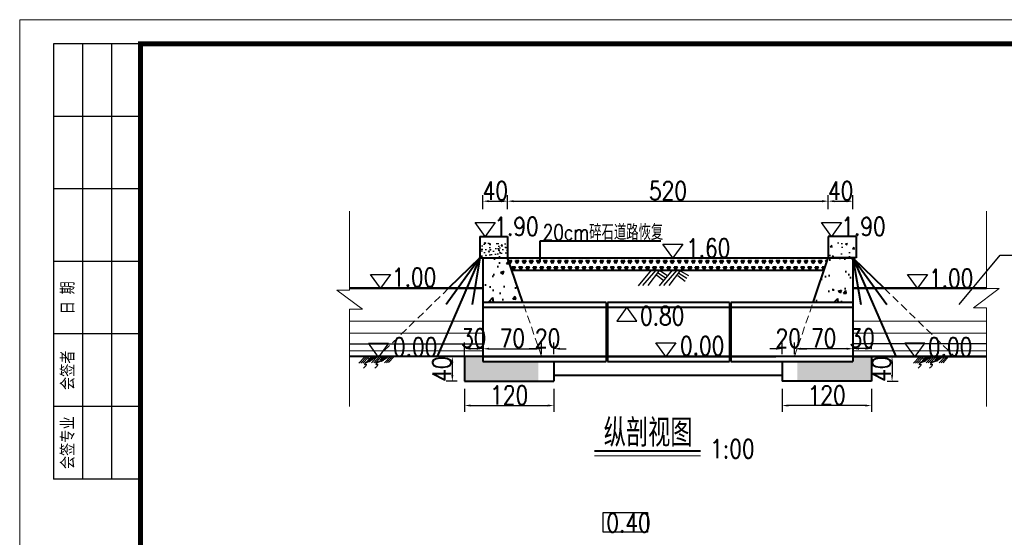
# Model space of a CAD drawing. Header units: millimetres. Extents: x 35103 to 109936, y 5599 to 8287.
# Tile 3 of 11: x 40163 to 41759, y 7212 to 8051. Entities that reach past the tile are written whole.
import ezdxf

# ---------------------------------------------------------------- set-up
doc = ezdxf.new("R2010")
doc.units = ezdxf.units.MM
doc.linetypes.add('DASHED', pattern=[19.05, 12.7, -6.35])
doc.layers.add('1', color=7, linetype='Continuous', lineweight=30)
doc.layers.add('粗实线', color=1, linetype='Continuous', lineweight=40)
doc.layers.add('DEM', color=3, linetype='Continuous')
doc.layers.add('文字说明', color=3, linetype='Continuous')
doc.styles.add('图框', font='仿宋_GB2312.TTF', dxfattribs={"width": 0.8, "height": 4})
doc.styles.add('样式 1', font='txt.shx', dxfattribs={"width": 0.8, "bigfont": 'hztxt.shx'})
doc.dimstyles.new('STANDARD$0', dxfattribs={"dimtxt": 25, "dimasz": 10, "dimexe": 10, "dimexo": 12, "dimgap": 2, "dimtad": 1, "dimdec": 0, "dimzin": 1, "dimdsep": 46, "dimtxsty": '样式 1', "dimblk1": 'OBLIQUE', "dimblk2": 'OBLIQUE', "dimcen": 12, "dimdle": 20, "dimaunit": 1, "dimadec": 0, "dimazin": 0, "dimtfac": 1, "dimtdec": 1, "dimtofl": 0, "dimtmove": 0, "dimatfit": 1, "dimldrblk": 'OBLIQUE', "dimfxl": 0, "dimtolj": 1, "dimtzin": 0, "dimarcsym": 0})

# ---------------------------------------------------------------- blocks, each defined once
blk = doc.blocks.new('*D119')
at = {"color": 0, "lineweight": -2}
for p, q in [((40914, 7517), (40914, 7527.7)), ((41009.1, 7517), (41009.1, 7527.7)), ((40924, 7517.7), (40999.1, 7517.7))]:
    blk.add_line(p, q, dxfattribs=at)
at = {"color": 0}
for points in [[(40924, 7519.4), (40924, 7516.1), (40914, 7517.7)], [(40999.1, 7519.4), (40999.1, 7516.1), (41009.1, 7517.7)]]:
    blk.add_solid(points, dxfattribs=at)
at = {"layer": 'Defpoints', "color": 0}
for p in [(40914, 7505), (41009.1, 7517.7), (41009.1, 7505)]:
    blk.add_point(p, dxfattribs=at)
at = {"color": 0, "lineweight": -3, "insert": (40961.5, 7534.7), "char_height": 30, "attachment_point": 5, "style": '样式 1'}
blk.add_mtext('\\A1;70', dxfattribs=at)
blk = doc.blocks.new('_Oblique')
at = {"color": 0, "linetype": 'ByBlock', "lineweight": -2}
blk.add_line((-0.5, -0.5), (0.5, 0.5), dxfattribs=at)
blk = doc.blocks.new('*D101')
at = {"color": 0, "lineweight": -2}
for p, q in [((41514, 7517), (41514, 7527.9)), ((41544, 7517), (41544, 7527.9)), ((41534, 7517.9), (41524, 7517.9))]:
    blk.add_line(p, q, dxfattribs=at)
at = {"color": 0}
for points in [[(41524, 7519.5), (41524, 7516.2), (41514, 7517.9)], [(41534, 7519.5), (41534, 7516.2), (41544, 7517.9)]]:
    blk.add_solid(points, dxfattribs=at)
at = {"layer": 'Defpoints', "color": 0}
for p in [(41514, 7517.9), (41514, 7505), (41544, 7505)]:
    blk.add_point(p, dxfattribs=at)
at = {"color": 0, "lineweight": -3, "insert": (41529, 7534.9), "char_height": 30, "attachment_point": 5, "style": '样式 1'}
blk.add_mtext('\\A1;30', dxfattribs=at)
blk = doc.blocks.new('*D102')
at = {"color": 0, "lineweight": -2}
for p, q in [((41569.7, 7505), (41587.4, 7505)), ((41577.4, 7495), (41577.4, 7475)), ((41569.7, 7465), (41587.4, 7465))]:
    blk.add_line(p, q, dxfattribs=at)
at = {"color": 0}
for points in [[(41575.8, 7495), (41579.1, 7495), (41577.4, 7505)], [(41575.8, 7475), (41579.1, 7475), (41577.4, 7465)]]:
    blk.add_solid(points, dxfattribs=at)
at = {"layer": 'Defpoints', "color": 0}
for p in [(41557.7, 7505), (41557.7, 7465), (41577.4, 7465)]:
    blk.add_point(p, dxfattribs=at)
at = {"color": 0, "lineweight": -3, "insert": (41560.4, 7485), "char_height": 30, "attachment_point": 5, "rotation": 90, "style": '样式 1'}
blk.add_mtext('\\A1;40', dxfattribs=at)
blk = doc.blocks.new('*D103')
at = {"color": 0, "lineweight": -2}
for p, q in [((41009.1, 7509), (41009.1, 7527.7)), ((41029, 7509), (41029, 7527.7)), ((40999.1, 7517.7), (40989.1, 7517.7)), ((41039, 7517.7), (41049, 7517.7))]:
    blk.add_line(p, q, dxfattribs=at)
at = {"color": 0}
for points in [[(40999.1, 7519.4), (40999.1, 7516.1), (41009.1, 7517.7)], [(41039, 7519.4), (41039, 7516.1), (41029, 7517.7)]]:
    blk.add_solid(points, dxfattribs=at)
at = {"layer": 'Defpoints', "color": 0}
for p in [(41009.1, 7517.7), (41009.1, 7497), (41029, 7497)]:
    blk.add_point(p, dxfattribs=at)
at = {"color": 0, "lineweight": -3, "insert": (41019, 7534.7), "char_height": 30, "attachment_point": 5, "style": '样式 1'}
blk.add_mtext('\\A1;20', dxfattribs=at)
blk = doc.blocks.new('*D120')
at = {"color": 0, "lineweight": -2}
for p, q in [((40884, 7501.6), (40884, 7527.9)), ((40914, 7517), (40914, 7527.9)), ((40894, 7517.9), (40904, 7517.9))]:
    blk.add_line(p, q, dxfattribs=at)
at = {"color": 0}
for points in [[(40894, 7519.5), (40894, 7516.2), (40884, 7517.9)], [(40904, 7519.5), (40904, 7516.2), (40914, 7517.9)]]:
    blk.add_solid(points, dxfattribs=at)
at = {"layer": 'Defpoints', "color": 0}
for p in [(40914, 7517.9), (40914, 7505), (40884, 7489.6)]:
    blk.add_point(p, dxfattribs=at)
at = {"color": 0, "lineweight": -3, "insert": (40899, 7534.9), "char_height": 30, "attachment_point": 5, "style": '样式 1'}
blk.add_mtext('\\A1;30', dxfattribs=at)
blk = doc.blocks.new('*D121')
at = {"color": 0, "lineweight": -2}
for p, q in [((40872, 7505), (40854.3, 7505)), ((40864.3, 7495), (40864.3, 7475)), ((40872, 7465), (40854.3, 7465))]:
    blk.add_line(p, q, dxfattribs=at)
at = {"color": 0}
for points in [[(40862.6, 7495), (40866, 7495), (40864.3, 7505)], [(40862.6, 7475), (40866, 7475), (40864.3, 7465)]]:
    blk.add_solid(points, dxfattribs=at)
at = {"layer": 'Defpoints', "color": 0}
for p in [(40884, 7505), (40864.3, 7465), (40884, 7465)]:
    blk.add_point(p, dxfattribs=at)
at = {"color": 0, "lineweight": -3, "insert": (40847.3, 7485), "char_height": 30, "attachment_point": 5, "rotation": 90, "style": '样式 1'}
blk.add_mtext('\\A1;40', dxfattribs=at)
blk = doc.blocks.new('*D104')
at = {"color": 0, "lineweight": -2}
for p, q in [((40884, 7453), (40884, 7415.6)), ((41029, 7453), (41029, 7415.6)), ((40894, 7425.6), (41019, 7425.6))]:
    blk.add_line(p, q, dxfattribs=at)
at = {"color": 0}
for points in [[(40894, 7427.3), (40894, 7424), (40884, 7425.6)], [(41019, 7427.3), (41019, 7424), (41029, 7425.6)]]:
    blk.add_solid(points, dxfattribs=at)
at = {"layer": 'Defpoints', "color": 0}
for p in [(40884, 7465), (41029, 7465), (41029, 7425.6)]:
    blk.add_point(p, dxfattribs=at)
at = {"color": 0, "lineweight": -3, "insert": (40956.5, 7442.6), "char_height": 30, "attachment_point": 5, "style": '样式 1'}
blk.add_mtext('\\A1;120', dxfattribs=at)
blk = doc.blocks.new('*D105')
at = {"color": 0, "lineweight": -2}
for p, q in [((40914, 7743.8), (40914, 7767)), ((40954, 7743.8), (40954, 7767)), ((40924, 7757), (40944, 7757))]:
    blk.add_line(p, q, dxfattribs=at)
at = {"color": 0}
for points in [[(40924, 7758.7), (40924, 7755.3), (40914, 7757)], [(40944, 7758.7), (40944, 7755.3), (40954, 7757)]]:
    blk.add_solid(points, dxfattribs=at)
at = {"layer": 'Defpoints', "color": 0}
for p in [(40954, 7757), (40914, 7731.8), (40954, 7731.8)]:
    blk.add_point(p, dxfattribs=at)
at = {"color": 0, "lineweight": -3, "insert": (40934, 7774), "char_height": 30, "attachment_point": 5, "style": '样式 1'}
blk.add_mtext('\\A1;40', dxfattribs=at)
blk = doc.blocks.new('*D106')
at = {"color": 0, "lineweight": -2}
for p, q in [((40954, 7743.8), (40954, 7767)), ((41474, 7743.8), (41474, 7767)), ((40964, 7757), (41464, 7757))]:
    blk.add_line(p, q, dxfattribs=at)
at = {"color": 0}
for points in [[(40964, 7758.7), (40964, 7755.3), (40954, 7757)], [(41464, 7758.7), (41464, 7755.3), (41474, 7757)]]:
    blk.add_solid(points, dxfattribs=at)
at = {"layer": 'Defpoints', "color": 0}
for p in [(41474, 7757), (40954, 7731.8), (41474, 7731.8)]:
    blk.add_point(p, dxfattribs=at)
at = {"color": 0, "lineweight": -3, "insert": (41214, 7774), "char_height": 30, "attachment_point": 5, "style": '样式 1'}
blk.add_mtext('\\A1;520', dxfattribs=at)
blk = doc.blocks.new('*D107')
at = {"color": 0, "lineweight": -2}
for p, q in [((41474, 7743.8), (41474, 7767)), ((41514, 7743.8), (41514, 7767)), ((41484, 7757), (41504, 7757))]:
    blk.add_line(p, q, dxfattribs=at)
at = {"color": 0}
for points in [[(41484, 7758.7), (41484, 7755.3), (41474, 7757)], [(41504, 7758.7), (41504, 7755.3), (41514, 7757)]]:
    blk.add_solid(points, dxfattribs=at)
at = {"layer": 'Defpoints', "color": 0}
for p in [(41514, 7757), (41474, 7731.8), (41514, 7731.8)]:
    blk.add_point(p, dxfattribs=at)
at = {"color": 0, "lineweight": -3, "insert": (41494, 7774), "char_height": 30, "attachment_point": 5, "style": '样式 1'}
blk.add_mtext('\\A1;40', dxfattribs=at)
blk = doc.blocks.new('*D108')
at = {"color": 0, "lineweight": -2}
for p, q in [((41399, 7509), (41399, 7527.7)), ((41419, 7509), (41419, 7527.7)), ((41389, 7517.7), (41379, 7517.7)), ((41429, 7517.7), (41439, 7517.7))]:
    blk.add_line(p, q, dxfattribs=at)
at = {"color": 0}
for points in [[(41389, 7519.4), (41389, 7516.1), (41399, 7517.7)], [(41429, 7519.4), (41429, 7516.1), (41419, 7517.7)]]:
    blk.add_solid(points, dxfattribs=at)
at = {"layer": 'Defpoints', "color": 0}
for p in [(41419, 7517.7), (41399, 7497), (41419, 7497)]:
    blk.add_point(p, dxfattribs=at)
at = {"color": 0, "lineweight": -3, "insert": (41409, 7534.7), "char_height": 30, "attachment_point": 5, "style": '样式 1'}
blk.add_mtext('\\A1;20', dxfattribs=at)
blk = doc.blocks.new('*D109')
at = {"color": 0, "lineweight": -2}
for p, q in [((41419, 7509), (41419, 7527.8)), ((41514, 7517), (41514, 7527.8)), ((41504, 7517.8), (41429, 7517.8))]:
    blk.add_line(p, q, dxfattribs=at)
at = {"color": 0}
for points in [[(41429, 7519.4), (41429, 7516.1), (41419, 7517.8)], [(41504, 7519.4), (41504, 7516.1), (41514, 7517.8)]]:
    blk.add_solid(points, dxfattribs=at)
at = {"layer": 'Defpoints', "color": 0}
for p in [(41419, 7517.8), (41514, 7505), (41419, 7497)]:
    blk.add_point(p, dxfattribs=at)
at = {"color": 0, "lineweight": -3, "insert": (41466.5, 7534.8), "char_height": 30, "attachment_point": 5, "style": '样式 1'}
blk.add_mtext('\\A1;70', dxfattribs=at)
blk = doc.blocks.new('*D110')
at = {"color": 0, "lineweight": -2}
for p, q in [((41399, 7453), (41399, 7415.6)), ((41544, 7453), (41544, 7415.6)), ((41534, 7425.6), (41409, 7425.6))]:
    blk.add_line(p, q, dxfattribs=at)
at = {"color": 0}
for points in [[(41409, 7427.3), (41409, 7424), (41399, 7425.6)], [(41534, 7427.3), (41534, 7424), (41544, 7425.6)]]:
    blk.add_solid(points, dxfattribs=at)
at = {"layer": 'Defpoints', "color": 0}
for p in [(41399, 7465), (41544, 7465), (41399, 7425.6)]:
    blk.add_point(p, dxfattribs=at)
at = {"color": 0, "lineweight": -3, "insert": (41471.5, 7442.6), "char_height": 30, "attachment_point": 5, "style": '样式 1'}
blk.add_mtext('\\A1;120', dxfattribs=at)
blk = doc.blocks.new('tk')
at = {"lineweight": 0}
for p, q in [((0, 0), (0, 297)), ((0, 297), (420, 297))]:
    blk.add_line(p, q, dxfattribs=at)
for p, q in [((25, 292), (7, 292)), ((7, 292), (7, 202)), ((13, 292), (13, 202)), ((19, 292), (19, 202)), ((25, 277), (7, 277)), ((25, 262), (7, 262)), ((25, 247), (7, 247)), ((25, 232), (7, 232)), ((25, 217), (7, 217)), ((25, 202), (7, 202))]:
    blk.add_line(p, q)
at = {"lineweight": 0, "const_width": 1}
blk.add_lwpolyline([(25, 292), (415, 292), (415, 5), (25, 5)], close=True, dxfattribs=at)
at = {"char_height": 2.5, "attachment_point": 5, "rotation": 90, "style": '图框'}
for s, insert in [('日 期', (10, 239.5)), ('会签者', (10, 224.5)), ('会签专业', (10, 209.5))]:
    blk.add_mtext(s, dxfattribs=dict(at, insert=insert))

msp = doc.modelspace()

# ---------------------------------------------------------------- hatches: boundary and pattern name
h = msp.add_hatch()
h.set_pattern_fill('AR-CONC', color=256, scale=0.1, style=0)
h.set_pattern_definition([(50, (-4615.53, 248.996), (18.218467, -1.5939086), [1.905, -20.955]), (355, (-4615.53, 248.996), (-3.5242826, 19.105664), [1.524, -16.764]), (100.451, (-4614.011, 248.863), (14.69425, 17.511669), [1.619, -17.809]), (46.1842, (-4615.53, 254.076), (27.107904, -4.204233), [2.8575, -31.4325]), (96.6356, (-4613.27, 253.726), (23.740423, 24.742556), [2.4285, -26.7135]), (351.184, (-4615.53, 254.076), (23.74046, 24.742512), [2.286, -25.146]), (21, (-4612.99, 252.806), (15.161488, -10.226552), [1.905, -20.955]), (326, (-4612.99, 252.806), (6.180203, 18.4187966), [1.524, -16.764]), (71.4514, (-4611.726, 251.954), (21.341649, 8.192286), [1.619, -17.809]), (37.5, (-4615.5295, 248.996), (0.3088603, 8.4555039), [0, -16.5608, 0, -17.018, 0, -16.8275]), (7.5, (-4615.5295, 248.996), (6.6819663, 10.0180575), [0, -9.7028, 0, -16.1798, 0, -6.4135]), (327.5, (-4621.1937, 248.996), (13.5590595, -0.5728744), [0, -6.35, 0, -19.812, 0, -26.289]), (317.5, (-4623.734, 248.996), (14.812918, 2.542649), [0, -8.255, 0, -13.1572, 0, -18.669])])
h.paths.add_polyline_path([(40954.041, 7689.975), (40914.041, 7689.975), (40909.041, 7689.975), (40909.041, 7664.975), (40954.041, 7664.975)])
h = msp.add_hatch()
h.set_pattern_fill('AR-CONC', color=256, scale=0.2, style=0)
h.set_pattern_definition([(50, (-4615.53, 248.996), (36.436934, -3.187817), [3.81, -41.91]), (355, (-4615.53, 248.996), (-7.048565, 38.21133), [3.048, -33.528]), (100.451, (-4612.493, 248.73), (29.3885, 35.023338), [3.238, -35.618]), (46.1842, (-4615.53, 259.156), (54.21581, -8.408466), [5.715, -62.865]), (96.6356, (-4611.01, 258.455), (47.480847, 49.48511), [4.857, -53.427]), (351.184, (-4615.53, 259.156), (47.48092, 49.485024), [4.572, -50.292]), (21, (-4610.45, 256.616), (30.322976, -20.453104), [3.81, -41.91]), (326, (-4610.45, 256.616), (12.360406, 36.837593), [3.048, -33.528]), (71.4514, (-4607.923, 254.91), (42.683298, 16.384572), [3.238, -35.618]), (37.5, (-4615.53, 248.996), (0.6177207, 16.9110078), [0, -33.1216, 0, -34.036, 0, -33.655]), (7.5, (-4615.53, 248.996), (13.3639325, 20.036115), [0, -19.4056, 0, -32.3596, 0, -12.827]), (327.5, (-4626.858, 248.996), (27.118119, -1.1457488), [0, -12.7, 0, -39.624, 0, -52.578]), (317.5, (-4631.938, 248.996), (29.625836, 5.085298), [0, -16.51, 0, -26.3144, 0, -37.338])])
h.paths.add_polyline_path([(41519.041, 7689.975), (41514.041, 7689.975), (41474.041, 7689.975), (41474.041, 7664.975), (41514.041, 7664.975), (41519.041, 7664.975)])
h = msp.add_hatch(color=7)
edge = h.paths.add_edge_path()
edge.add_spline(control_points=[(40730.882, 7502.477), (40730.194, 7502.226), (40728.002, 7501.483), (40730.089, 7501.168), (40732.095, 7501.108), (40729.413, 7499.794), (40725.814, 7498.993), (40730.423, 7498.608), (40728.666, 7497.928), (40727.7, 7497.752), (40726.531, 7496.938), (40725.195, 7496.358), (40723.987, 7495.819), (40721.564, 7494.206), (40723.339, 7495.185), (40724.266, 7495.338), (40725.332, 7495.861), (40726.39, 7495.949), (40727.455, 7496.478), (40728.145, 7496.534), (40730.017, 7497.296), (40728.793, 7496.659), (40729.932, 7496.919), (40730.397, 7497.087), (40731.262, 7497.352), (40732.089, 7497.802), (40732.054, 7498.845), (40731.414, 7498.929), (40731.038, 7498.985), (40730.841, 7499.233), (40731.33, 7499.32), (40731.748, 7499.316), (40732.52, 7499.812), (40733.406, 7499.524), (40735.038, 7499.364), (40734.469, 7500.288), (40733.691, 7500.738), (40733.432, 7500.868), (40733.434, 7500.868), (40733.595, 7500.908), (40733.592, 7501.427), (40734.311, 7501.628), (40734.567, 7500.716), (40735.473, 7501.335), (40736.238, 7501.109), (40736.813, 7501.681), (40737.408, 7501.47), (40737.779, 7502.148), (40737.056, 7502.315), (40737.945, 7502.478), (40738.247, 7502.616), (40738.651, 7502.927), (40739.004, 7503.031), (40739.37, 7502.986), (40739.611, 7503.205), (40740.768, 7504.858), (40735.646, 7503.725), (40732.645, 7504.77), (40731.699, 7502.776), (40730.882, 7502.477)], knot_values=[0, 0, 0, 0, 0.45763596, 0.70392793, 0.94518918, 1.44906757, 1.85854341, 2.34038075, 2.4966199, 2.71020711, 3.02236588, 3.35255838, 3.57968991, 4.01904629, 4.22152832, 4.43814929, 4.68302752, 4.92571663, 5.11140084, 5.36536128, 5.58873926, 5.68123222, 5.81701969, 5.96521006, 6.09817826, 6.36321892, 6.47447175, 6.64345642, 6.68012321, 6.72191073, 6.78434935, 6.88935571, 7.02956871, 7.2924306, 7.52638145, 7.70963888, 7.83635672, 7.83635672, 7.83635672, 7.83788689, 7.95890605, 8.049351, 8.20084026, 8.34710987, 8.56961289, 8.66308249, 8.80414751, 8.90142234, 8.97040484, 9.08040619, 9.20528343, 9.24708357, 9.39050778, 9.42529622, 9.46709636, 9.5829956, 10.55717331, 11.04433891, 11.58788201, 11.58788201, 11.58788201, 11.58788201], weights=[1, 1, 1, 1, 1, 1, 1, 1, 1, 1, 1, 1, 1, 1, 1, 1, 1, 1, 1, 1, 1, 1, 1, 1, 1, 1, 1, 1, 1, 1, 1, 1, 1, 1, 1, 1, 1, 1, 1, 1, 1, 1, 1, 1, 1, 1, 1, 1, 1, 1, 1, 1, 1, 1, 1, 1, 1, 1, 1, 1], degree=3, periodic=0)
h = msp.add_hatch(color=7)
edge = h.paths.add_edge_path()
edge.add_spline(control_points=[(40751.345, 7503.392), (40750.657, 7503.141), (40748.465, 7502.398), (40750.552, 7502.083), (40752.558, 7502.023), (40749.875, 7500.709), (40746.277, 7499.907), (40750.886, 7499.522), (40749.129, 7498.842), (40748.163, 7498.666), (40746.994, 7497.852), (40745.658, 7497.272), (40744.45, 7496.733), (40742.027, 7495.12), (40743.802, 7496.099), (40744.729, 7496.253), (40745.795, 7496.775), (40746.853, 7496.863), (40747.918, 7497.393), (40748.607, 7497.449), (40750.48, 7498.21), (40749.256, 7497.574), (40750.394, 7497.833), (40750.86, 7498.002), (40751.725, 7498.266), (40752.551, 7498.717), (40752.517, 7499.759), (40751.877, 7499.843), (40751.501, 7499.899), (40751.304, 7500.147), (40751.793, 7500.234), (40752.211, 7500.23), (40752.983, 7500.726), (40753.869, 7500.438), (40755.501, 7500.278), (40754.931, 7501.203), (40754.154, 7501.652), (40753.895, 7501.782), (40753.897, 7501.782), (40754.058, 7501.822), (40754.054, 7502.342), (40754.774, 7502.543), (40755.03, 7501.631), (40755.936, 7502.249), (40756.701, 7502.023), (40757.276, 7502.595), (40757.871, 7502.384), (40758.241, 7503.062), (40757.519, 7503.229), (40758.408, 7503.392), (40758.71, 7503.53), (40759.114, 7503.841), (40759.466, 7503.946), (40759.833, 7503.9), (40760.074, 7504.119), (40761.23, 7505.772), (40756.109, 7504.64), (40753.108, 7505.685), (40752.162, 7503.69), (40751.345, 7503.392)], knot_values=[0, 0, 0, 0, 0.45763596, 0.70392793, 0.94518918, 1.44906757, 1.85854341, 2.34038075, 2.4966199, 2.71020711, 3.02236588, 3.35255838, 3.57968991, 4.01904629, 4.22152832, 4.43814929, 4.68302752, 4.92571663, 5.11140084, 5.36536128, 5.58873926, 5.68123222, 5.81701969, 5.96521006, 6.09817826, 6.36321892, 6.47447175, 6.64345642, 6.68012321, 6.72191073, 6.78434935, 6.88935571, 7.02956871, 7.2924306, 7.52638145, 7.70963888, 7.83635672, 7.83635672, 7.83635672, 7.83788689, 7.95890605, 8.049351, 8.20084026, 8.34710987, 8.56961289, 8.66308249, 8.80414751, 8.90142234, 8.97040484, 9.08040619, 9.20528343, 9.24708357, 9.39050778, 9.42529622, 9.46709636, 9.5829956, 10.55717331, 11.04433891, 11.58788201, 11.58788201, 11.58788201, 11.58788201], weights=[1, 1, 1, 1, 1, 1, 1, 1, 1, 1, 1, 1, 1, 1, 1, 1, 1, 1, 1, 1, 1, 1, 1, 1, 1, 1, 1, 1, 1, 1, 1, 1, 1, 1, 1, 1, 1, 1, 1, 1, 1, 1, 1, 1, 1, 1, 1, 1, 1, 1, 1, 1, 1, 1, 1, 1, 1, 1, 1, 1], degree=3, periodic=0)
h = msp.add_hatch()
h.set_pattern_fill('AR-CONC', color=256, scale=0.1, style=0)
h.set_pattern_definition([(50, (-12290.056, 238.996), (18.218467, -1.5939086), [1.905, -20.955]), (355, (-12290.056, 238.996), (-3.5242826, 19.105664), [1.524, -16.764]), (100.451, (-12288.538, 238.863), (14.69425, 17.511669), [1.619, -17.809]), (46.1842, (-12290.056, 244.076), (27.107904, -4.204233), [2.8575, -31.4325]), (96.6356, (-12287.797, 243.726), (23.740423, 24.742556), [2.4285, -26.7135]), (351.184, (-12290.056, 244.076), (23.74046, 24.742512), [2.286, -25.146]), (21, (-12287.516, 242.806), (15.161488, -10.226552), [1.905, -20.955]), (326, (-12287.516, 242.806), (6.180203, 18.4187966), [1.524, -16.764]), (71.4514, (-12286.252, 241.954), (21.341649, 8.192286), [1.619, -17.809]), (37.5, (-12290.056, 238.996), (0.3088603, 8.4555039), [0, -16.5608, 0, -17.018, 0, -16.8275]), (7.5, (-12290.056, 238.996), (6.6819663, 10.0180575), [0, -9.7028, 0, -16.1798, 0, -6.4135]), (327.5, (-12295.72, 238.996), (13.5590595, -0.5728744), [0, -6.35, 0, -19.812, 0, -26.289]), (317.5, (-12298.26, 238.996), (14.8129181, 2.542649), [0, -8.255, 0, -13.1572, 0, -18.669])])
h.paths.add_polyline_path([(41004.041, 7496.975), (40914.041, 7496.975), (40914.041, 7504.82), (40884.041, 7504.842), (40884.041, 7464.975), (41004.041, 7464.975)])
h.paths.add_polyline_path([(41544.041, 7504.371), (41514.041, 7504.392), (41514.041, 7496.975), (41424.041, 7496.975), (41424.041, 7464.975), (41544.041, 7464.975)])
h = msp.add_hatch(color=7)
edge = h.paths.add_edge_path()
edge.add_spline(control_points=[(41630.308, 7502.421), (41629.621, 7502.17), (41627.428, 7501.427), (41629.515, 7501.112), (41631.521, 7501.052), (41628.839, 7499.738), (41625.241, 7498.936), (41629.85, 7498.551), (41628.092, 7497.871), (41627.127, 7497.695), (41625.957, 7496.881), (41624.621, 7496.301), (41623.413, 7495.762), (41620.99, 7494.149), (41622.765, 7495.128), (41623.692, 7495.282), (41624.758, 7495.804), (41625.816, 7495.892), (41626.882, 7496.422), (41627.571, 7496.478), (41629.443, 7497.239), (41628.219, 7496.602), (41629.358, 7496.862), (41629.823, 7497.031), (41630.688, 7497.295), (41631.515, 7497.746), (41631.481, 7498.788), (41630.841, 7498.872), (41630.465, 7498.928), (41630.267, 7499.176), (41630.757, 7499.263), (41631.174, 7499.259), (41631.947, 7499.755), (41632.832, 7499.467), (41634.465, 7499.307), (41633.895, 7500.232), (41633.117, 7500.681), (41632.858, 7500.811), (41632.86, 7500.811), (41633.021, 7500.851), (41633.018, 7501.371), (41633.737, 7501.572), (41633.993, 7500.66), (41634.899, 7501.278), (41635.664, 7501.052), (41636.239, 7501.624), (41636.835, 7501.413), (41637.205, 7502.091), (41636.482, 7502.258), (41637.371, 7502.421), (41637.673, 7502.559), (41638.078, 7502.87), (41638.43, 7502.975), (41638.796, 7502.929), (41639.038, 7503.148), (41640.194, 7504.801), (41635.072, 7503.669), (41632.072, 7504.714), (41631.125, 7502.719), (41630.308, 7502.421)], knot_values=[0, 0, 0, 0, 0.45763596, 0.70392793, 0.94518918, 1.44906757, 1.85854341, 2.34038075, 2.4966199, 2.71020711, 3.02236588, 3.35255838, 3.57968991, 4.01904629, 4.22152832, 4.43814929, 4.68302752, 4.92571663, 5.11140084, 5.36536128, 5.58873926, 5.68123222, 5.81701969, 5.96521006, 6.09817826, 6.36321892, 6.47447175, 6.64345642, 6.68012321, 6.72191073, 6.78434935, 6.88935571, 7.02956871, 7.2924306, 7.52638145, 7.70963888, 7.83635672, 7.83635672, 7.83635672, 7.83788689, 7.95890605, 8.049351, 8.20084026, 8.34710987, 8.56961289, 8.66308249, 8.80414751, 8.90142234, 8.97040484, 9.08040619, 9.20528343, 9.24708357, 9.39050778, 9.42529622, 9.46709636, 9.5829956, 10.55717331, 11.04433891, 11.58788201, 11.58788201, 11.58788201, 11.58788201], weights=[1, 1, 1, 1, 1, 1, 1, 1, 1, 1, 1, 1, 1, 1, 1, 1, 1, 1, 1, 1, 1, 1, 1, 1, 1, 1, 1, 1, 1, 1, 1, 1, 1, 1, 1, 1, 1, 1, 1, 1, 1, 1, 1, 1, 1, 1, 1, 1, 1, 1, 1, 1, 1, 1, 1, 1, 1, 1, 1, 1], degree=3, periodic=0)
h = msp.add_hatch(color=7)
edge = h.paths.add_edge_path()
edge.add_spline(control_points=[(41650.771, 7503.335), (41650.083, 7503.084), (41647.891, 7502.341), (41649.978, 7502.026), (41651.984, 7501.966), (41649.302, 7500.652), (41645.703, 7499.851), (41650.313, 7499.465), (41648.555, 7498.785), (41647.589, 7498.61), (41646.42, 7497.795), (41645.084, 7497.216), (41643.876, 7496.676), (41641.453, 7495.064), (41643.228, 7496.042), (41644.155, 7496.196), (41645.221, 7496.718), (41646.279, 7496.807), (41647.344, 7497.336), (41648.034, 7497.392), (41649.906, 7498.154), (41648.682, 7497.517), (41649.821, 7497.777), (41650.286, 7497.945), (41651.151, 7498.21), (41651.978, 7498.66), (41651.943, 7499.702), (41651.304, 7499.787), (41650.928, 7499.842), (41650.73, 7500.09), (41651.22, 7500.178), (41651.637, 7500.173), (41652.409, 7500.669), (41653.295, 7500.382), (41654.927, 7500.221), (41654.358, 7501.146), (41653.58, 7501.596), (41653.321, 7501.725), (41653.323, 7501.726), (41653.484, 7501.766), (41653.481, 7502.285), (41654.2, 7502.486), (41654.456, 7501.574), (41655.362, 7502.192), (41656.127, 7501.966), (41656.702, 7502.538), (41657.298, 7502.328), (41657.668, 7503.005), (41656.945, 7503.172), (41657.834, 7503.335), (41658.136, 7503.474), (41658.54, 7503.785), (41658.893, 7503.889), (41659.259, 7503.844), (41659.501, 7504.063), (41660.657, 7505.716), (41655.535, 7504.583), (41652.534, 7505.628), (41651.588, 7503.633), (41650.771, 7503.335)], knot_values=[0, 0, 0, 0, 0.45763596, 0.70392793, 0.94518918, 1.44906757, 1.85854341, 2.34038075, 2.4966199, 2.71020711, 3.02236588, 3.35255838, 3.57968991, 4.01904629, 4.22152832, 4.43814929, 4.68302752, 4.92571663, 5.11140084, 5.36536128, 5.58873926, 5.68123222, 5.81701969, 5.96521006, 6.09817826, 6.36321892, 6.47447175, 6.64345642, 6.68012321, 6.72191073, 6.78434935, 6.88935571, 7.02956871, 7.2924306, 7.52638145, 7.70963888, 7.83635672, 7.83635672, 7.83635672, 7.83788689, 7.95890605, 8.049351, 8.20084026, 8.34710987, 8.56961289, 8.66308249, 8.80414751, 8.90142234, 8.97040484, 9.08040619, 9.20528343, 9.24708357, 9.39050778, 9.42529622, 9.46709636, 9.5829956, 10.55717331, 11.04433891, 11.58788201, 11.58788201, 11.58788201, 11.58788201], weights=[1, 1, 1, 1, 1, 1, 1, 1, 1, 1, 1, 1, 1, 1, 1, 1, 1, 1, 1, 1, 1, 1, 1, 1, 1, 1, 1, 1, 1, 1, 1, 1, 1, 1, 1, 1, 1, 1, 1, 1, 1, 1, 1, 1, 1, 1, 1, 1, 1, 1, 1, 1, 1, 1, 1, 1, 1, 1, 1, 1], degree=3, periodic=0)
at = {"layer": '粗实线'}
h = msp.add_hatch(dxfattribs=at)
h.set_pattern_fill('AR-CONC', color=0, scale=0.3, style=0)
h.set_pattern_definition([(50, (4867.89, 380.205), (54.6554, -4.781726), [5.715, -62.865]), (355, (4867.89, 380.205), (-10.57285, 57.31699), [4.572, -50.292]), (100.451, (4872.447, 379.807), (44.08275, 52.53501), [4.857, -53.427]), (46.1842, (4867.89, 395.445), (81.32371, -12.6127), [8.5725, -94.2975]), (96.6356, (4874.67, 394.394), (71.22127, 74.22767), [7.2855, -80.1405]), (351.184, (4867.89, 395.445), (71.22138, 74.22754), [6.858, -75.438]), (21, (4875.51, 391.635), (45.484464, -30.679656), [5.715, -62.865]), (326, (4875.51, 391.635), (18.54061, 55.25639), [4.572, -50.292]), (71.4514, (4879.3, 389.08), (64.02495, 24.57686), [4.857, -53.427]), (37.5, (4867.892, 380.205), (0.926581, 25.366512), [0, -49.6824, 0, -51.054, 0, -50.4825]), (7.5, (4867.892, 380.205), (20.045899, 30.054172), [0, -29.1084, 0, -48.5394, 0, -19.2405]), (327.5, (4850.9, 380.205), (40.677179, -1.718623), [0, -19.05, 0, -59.436, 0, -78.867]), (317.5, (4843.28, 380.205), (44.438754, 7.627947), [0, -24.765, 0, -39.4716, 0, -56.007])])
h.paths.add_polyline_path([(40954.041, 7664.975), (40914.041, 7664.975), (40914.041, 7592.975), (40978.796, 7592.975)])
h.paths.add_polyline_path([(41514.041, 7664.975), (41474.041, 7664.975), (41449.286, 7592.975), (41514.041, 7592.975)])
h = msp.add_hatch(dxfattribs=at)
h.set_pattern_fill('TRIANG', color=0, scale=1.2, style=0)
h.set_pattern_definition([(60, (4867.892, 380.205), (-5.714998, 9.8986692), [5.715, -5.715]), (120, (4867.892, 380.205), (-11.429998, 1.2e-06), [5.715, -5.715]), (0, (4865.035, 385.155), (5.715, 9.898668), [5.715, -5.715])])
h.paths.add_polyline_path([(41474.041, 7664.975), (40954.041, 7664.975), (40960.918, 7644.975), (41467.165, 7644.975)])

# ---------------------------------------------------------------- linework, layer by layer
at = {"lineweight": 18}
for p, q in [((40697.455, 7741.007), (40697.455, 7612.784)), ((41730.628, 7740.95), (41730.628, 7615.419)), ((40676.85, 7612.784), (40718.525, 7581.709)), ((40697.455, 7612.784), (40676.85, 7612.784)), ((41751.232, 7615.419), (41709.558, 7584.343)), ((41730.628, 7615.419), (41751.232, 7615.419)), ((40718.525, 7581.709), (40697.455, 7581.709)), ((40697.455, 7581.709), (40697.455, 7424.189)), ((41709.558, 7584.343), (41730.628, 7584.343)), ((41730.628, 7584.343), (41730.628, 7424.132)), ((41094.689, 7344.14), (41266.745, 7344.14))]:
    msp.add_line(p, q, dxfattribs=at)
for p, q in [((41686.194, 7589.588), (41752.515, 7669.281)), ((41752.515, 7669.281), (41891.637, 7669.281)), ((40697.455, 7525.816), (40914.041, 7525.816)), ((41730.628, 7525.816), (41514.041, 7525.816))]:
    msp.add_line(p, q)
at = {"lineweight": -3}
for p, q in [((41186.928, 7644.975), (41165.545, 7619.864)), ((41194.106, 7644.975), (41172.882, 7620.107)), ((41200.249, 7644.975), (41181.24, 7620.288)), ((41196.042, 7636.801), (41207.104, 7628.236)), ((41198.015, 7640.753), (41209.868, 7632.934)), ((41221.037, 7644.975), (41199.654, 7619.864)), ((41200.249, 7644.975), (41212.244, 7636.972)), ((41228.215, 7644.975), (41206.99, 7620.107)), ((41234.357, 7644.975), (41215.349, 7620.288)), ((41229.884, 7636.522), (41242.014, 7627.277)), ((41231.856, 7640.474), (41244.768, 7631.957)), ((41233.641, 7644.224), (41247.492, 7636.588))]:
    msp.add_line(p, q, dxfattribs=at)
at = {"linetype": 'DASHED', "lineweight": 18}
for p, q in [((40858.33, 7615.792), (40744.069, 7504.975)), ((41564.752, 7615.792), (41679.013, 7504.975)), ((41009.053, 7504.975), (40978.796, 7592.975)), ((41419.03, 7504.975), (41449.286, 7592.975))]:
    msp.add_line(p, q, dxfattribs=at)
at = {"color": 7, "lineweight": 18}
for p, q in [((40914.041, 7562.589), (40697.455, 7562.589)), ((41514.041, 7562.589), (41730.628, 7562.589)), ((40914.041, 7542.867), (40697.455, 7542.867)), ((41514.041, 7542.867), (41730.628, 7542.867)), ((40914.041, 7514.474), (40697.455, 7514.474)), ((40736.772, 7494.987), (40745.633, 7504.537)), ((40754.265, 7495.049), (40763.368, 7504.859)), ((40757.685, 7495.138), (40766.762, 7504.921)), ((40760.695, 7495.216), (40769.75, 7504.975)), ((41514.041, 7514.474), (41730.628, 7514.474)), ((41653.692, 7494.992), (41662.794, 7504.802)), ((41657.112, 7495.081), (41666.189, 7504.864)), ((41660.121, 7495.159), (41669.176, 7504.918)), ((40712.771, 7494.167), (40722.001, 7504.107)), ((40716.191, 7494.256), (40725.395, 7504.169)), ((40719.201, 7494.334), (40728.383, 7504.223)), ((40733.352, 7494.898), (40742.238, 7504.475)), ((40739.782, 7495.065), (40748.194, 7504.132)), ((41612.198, 7494.111), (41621.427, 7504.05)), ((41615.618, 7494.199), (41624.822, 7504.112)), ((41618.627, 7494.278), (41627.809, 7504.166)), ((41632.779, 7494.841), (41641.664, 7504.418)), ((41636.198, 7494.93), (41645.059, 7504.48)), ((41639.208, 7495.008), (41647.62, 7504.075))]:
    msp.add_line(p, q, dxfattribs=at)
at = {"lineweight": 40}
msp.add_line((40914.041, 7504.975), (41114.041, 7504.975), dxfattribs=at)
msp.add_line((40914.041, 7504.975), (41114.041, 7504.975), dxfattribs=at)
at = {"lineweight": -3}
for points in [[(40917.538, 7699.975), (40901.326, 7722.564), (40933.75, 7722.564)], [(41479.172, 7699.975), (41462.96, 7722.564), (41495.384, 7722.564)], [(41221.694, 7664.975), (41205.482, 7687.564), (41237.906, 7687.564)], [(40747.591, 7615.792), (40731.379, 7638.381), (40763.803, 7638.381)], [(41618.765, 7615.792), (41602.553, 7638.381), (41634.977, 7638.381)], [(41147.369, 7584.975), (41131.157, 7562.386), (41163.581, 7562.386)], [(40744.595, 7504.223), (40728.383, 7526.812), (40760.807, 7526.812)], [(41210.566, 7504.975), (41194.354, 7527.564), (41226.778, 7527.564)], [(41614.516, 7504.975), (41598.304, 7527.564), (41630.728, 7527.564)]]:
    msp.add_lwpolyline(points, close=True, dxfattribs=at)
msp.add_lwpolyline([(41109.023, 7252.124), (41180.627, 7252.124), (41180.627, 7220.217), (41109.023, 7220.217)], close=True)
at = {"color": 7, "start_tangent": (-0.93936106, -0.34292974), "end_tangent": (-0.93936106, -0.34292974)}
for points in [[(40730.54, 7502.236), (40728.586, 7501.234), (40729.735, 7500.959), (40730.882, 7500.799), (40728.78, 7499.603), (40726.972, 7498.833), (40729.162, 7498.09), (40728.485, 7497.768), (40727.502, 7497.476), (40726.188, 7496.757), (40724.758, 7496.073), (40723.78, 7495.591), (40724.179, 7495.559), (40725, 7495.546), (40726.136, 7495.804), (40726.966, 7496.13), (40728.138, 7496.465), (40729.158, 7496.796), (40728.783, 7496.558), (40729.428, 7496.651), (40730.109, 7496.859), (40730.713, 7497.065), (40731.682, 7497.889), (40731.63, 7498.421), (40730.875, 7498.718), (40730.706, 7498.769), (40730.591, 7498.933), (40730.866, 7499.051), (40731.365, 7499.12), (40731.986, 7499.381), (40733.245, 7499.3), (40734.366, 7499.365), (40733.909, 7500.116), (40732.673, 7500.769), (40733.096, 7500.628), (40733.388, 7501.13), (40733.803, 7501.255), (40734.312, 7500.736), (40734.993, 7500.906), (40736.047, 7501.077), (40736.431, 7501.31), (40737.096, 7501.438), (40737.253, 7501.878), (40736.969, 7502.047), (40737.465, 7502.227), (40738.016, 7502.464), (40738.18, 7502.579), (40738.843, 7502.763), (40739.01, 7502.768), (40739.174, 7502.883), (40739.496, 7503.337), (40734.859, 7503.939), (40732.521, 7503.934), (40730.54, 7502.236)], [(40751.142, 7503.298), (40749.188, 7502.296), (40750.338, 7502.021), (40751.484, 7501.861), (40749.382, 7500.665), (40747.574, 7499.894), (40749.765, 7499.152), (40749.087, 7498.83), (40748.104, 7498.538), (40746.79, 7497.819), (40745.36, 7497.135), (40744.383, 7496.653), (40742.624, 7495.488), (40743.504, 7495.901), (40744.499, 7496.205), (40745.603, 7496.608), (40746.739, 7496.866), (40747.568, 7497.192), (40748.74, 7497.527), (40749.76, 7497.858), (40749.385, 7497.62), (40750.03, 7497.713), (40750.711, 7497.921), (40751.315, 7498.127), (40752.284, 7498.951), (40752.232, 7499.483), (40751.477, 7499.78), (40751.309, 7499.831), (40751.193, 7499.995), (40751.468, 7500.113), (40751.968, 7500.182), (40752.588, 7500.443), (40753.847, 7500.362), (40754.968, 7500.427), (40754.511, 7501.178), (40753.275, 7501.831), (40753.698, 7501.69), (40753.99, 7502.192), (40754.406, 7502.317), (40754.914, 7501.798), (40755.595, 7501.968), (40756.65, 7502.139), (40757.033, 7502.372), (40757.698, 7502.5), (40757.856, 7502.94), (40757.571, 7503.109), (40758.067, 7503.289), (40758.618, 7503.526), (40758.782, 7503.641), (40759.445, 7503.825), (40759.612, 7503.83), (40759.776, 7503.945), (40760.099, 7504.399), (40755.462, 7505.001), (40753.123, 7504.996), (40751.142, 7503.298)], [(41650.569, 7503.242), (41648.614, 7502.239), (41649.764, 7501.965), (41650.911, 7501.804), (41648.809, 7500.608), (41647, 7499.838), (41649.191, 7499.095), (41648.514, 7498.773), (41647.531, 7498.481), (41646.216, 7497.762), (41644.787, 7497.078), (41643.809, 7496.596), (41642.05, 7495.432), (41642.931, 7495.844), (41643.925, 7496.148), (41645.029, 7496.552), (41646.165, 7496.809), (41646.994, 7497.135), (41648.166, 7497.47), (41649.186, 7497.801), (41648.812, 7497.563), (41649.457, 7497.656), (41650.137, 7497.864), (41650.741, 7498.07), (41651.71, 7498.894), (41651.658, 7499.426), (41650.903, 7499.723), (41650.735, 7499.774), (41650.619, 7499.938), (41650.895, 7500.057), (41651.394, 7500.125), (41652.014, 7500.387), (41653.273, 7500.305), (41654.394, 7500.37), (41653.938, 7501.122), (41652.702, 7501.775), (41653.124, 7501.633), (41653.416, 7502.136), (41653.832, 7502.261), (41654.34, 7501.741), (41655.022, 7501.911), (41656.076, 7502.083), (41656.46, 7502.315), (41657.124, 7502.444), (41657.282, 7502.883), (41656.997, 7503.052), (41657.494, 7503.232), (41658.044, 7503.469), (41658.208, 7503.585), (41658.872, 7503.769), (41659.039, 7503.773), (41659.203, 7503.889), (41659.525, 7504.342), (41654.888, 7504.945), (41652.549, 7504.94), (41650.569, 7503.242)], [(41629.966, 7502.18), (41628.012, 7501.177), (41629.162, 7500.903), (41630.309, 7500.742), (41628.207, 7499.546), (41626.398, 7498.776), (41628.589, 7498.033), (41627.911, 7497.711), (41626.929, 7497.419), (41625.614, 7496.7), (41624.184, 7496.016), (41623.207, 7495.534), (41623.606, 7495.502), (41624.427, 7495.49), (41625.563, 7495.747), (41626.392, 7496.073), (41627.564, 7496.408), (41628.584, 7496.739), (41628.209, 7496.501), (41628.855, 7496.594), (41629.535, 7496.802), (41630.139, 7497.008), (41631.108, 7497.833), (41631.056, 7498.364), (41630.301, 7498.661), (41630.133, 7498.712), (41630.017, 7498.876), (41630.292, 7498.995), (41630.792, 7499.063), (41631.412, 7499.325), (41632.671, 7499.243), (41633.792, 7499.308), (41633.335, 7500.06), (41632.1, 7500.713), (41632.522, 7500.571), (41632.814, 7501.074), (41633.23, 7501.199), (41633.738, 7500.679), (41634.42, 7500.849), (41635.474, 7501.021), (41635.857, 7501.253), (41636.522, 7501.382), (41636.68, 7501.821), (41636.395, 7501.99), (41636.891, 7502.17), (41637.442, 7502.407), (41637.606, 7502.523), (41638.269, 7502.707), (41638.436, 7502.711), (41638.6, 7502.827), (41638.923, 7503.28), (41634.286, 7503.883), (41631.947, 7503.878), (41629.966, 7502.18)]]:
    msp.add_spline(points, degree=3, dxfattribs=at)
at = {"layer": '1', "lineweight": 40}
for p, q in [((40697.455, 7615.792), (40914.041, 7615.792)), ((41730.628, 7615.792), (41514.041, 7615.792)), ((41514.041, 7504.975), (41730.628, 7504.975))]:
    msp.add_line(p, q, dxfattribs=at)
at = {"layer": 'DEM', "color": 7}
for points in [[(40725.656, 7496.894), (40722.093, 7492.458), (40724.424, 7492.853), (40724.159, 7490.173), (40722.173, 7488.155), (40720.192, 7486.259)], [(40744.142, 7496.815), (40740.578, 7492.379), (40742.909, 7492.773), (40742.644, 7490.093), (40740.658, 7488.075), (40738.677, 7486.18)], [(41625.083, 7496.838), (41621.519, 7492.401), (41623.85, 7492.796), (41623.585, 7490.116), (41621.599, 7488.098), (41619.618, 7486.202)], [(41643.568, 7496.758), (41640.005, 7492.322), (41642.335, 7492.717), (41642.07, 7490.037), (41640.084, 7488.019), (41638.103, 7486.123)]]:
    msp.add_spline(points, degree=3, dxfattribs=at)
at = {"layer": '粗实线', "lineweight": 40}
for p, q in [((40909.041, 7699.975), (40909.041, 7664.975)), ((40909.041, 7699.975), (40954.041, 7699.975)), ((40954.041, 7699.975), (40954.041, 7664.975)), ((41474.041, 7699.975), (41474.041, 7664.975)), ((41519.041, 7699.975), (41474.041, 7699.975)), ((41519.041, 7699.975), (41519.041, 7664.975)), ((40909.041, 7664.975), (40858.33, 7615.792)), ((40909.041, 7664.975), (41514.041, 7664.975)), ((40914.041, 7664.975), (40914.041, 7592.975)), ((40914.041, 7664.975), (40954.041, 7664.975)), ((40978.796, 7592.975), (40954.041, 7664.975)), ((41449.286, 7592.975), (41474.041, 7664.975)), ((41514.041, 7664.975), (41474.041, 7664.975)), ((41519.041, 7664.975), (41514.041, 7664.975)), ((41514.041, 7664.975), (41564.752, 7615.792)), ((41514.041, 7664.651), (41514.041, 7496.975)), ((40960.918, 7644.975), (41467.165, 7644.975)), ((40914.041, 7615.792), (40697.455, 7615.792)), ((40914.041, 7615.792), (40697.455, 7615.792)), ((41514.041, 7615.792), (41730.628, 7615.792)), ((41514.041, 7615.792), (41730.628, 7615.792)), ((41114.041, 7592.975), (40914.041, 7592.975)), ((40914.041, 7592.975), (40914.041, 7496.975)), ((40914.041, 7584.975), (41114.041, 7584.975)), ((41114.041, 7592.975), (41114.041, 7584.975)), ((41114.041, 7584.975), (41114.041, 7504.975)), ((41116.041, 7592.975), (41116.041, 7496.975)), ((41314.041, 7592.975), (41116.041, 7592.975)), ((41116.041, 7584.975), (41314.041, 7584.975)), ((41314.041, 7592.975), (41314.041, 7584.975)), ((41314.041, 7584.975), (41314.041, 7504.975)), ((41316.041, 7592.975), (41316.041, 7496.975)), ((41514.041, 7592.975), (41316.041, 7592.975)), ((41316.041, 7584.975), (41514.041, 7584.975)), ((41114.041, 7504.975), (40697.455, 7504.975)), ((40914.041, 7504.975), (40697.455, 7504.975)), ((40884.041, 7504.975), (40884.041, 7464.975)), ((41114.041, 7504.975), (41114.041, 7496.975)), ((41314.041, 7504.975), (41116.041, 7504.975)), ((41116.041, 7504.975), (41314.041, 7504.975)), ((41116.041, 7504.975), (41164.041, 7504.975)), ((41314.041, 7504.975), (41314.041, 7496.975)), ((41316.041, 7504.975), (41389.041, 7504.975)), ((41730.628, 7504.975), (41316.041, 7504.975)), ((41544.041, 7504.975), (41544.041, 7464.975)), ((40914.041, 7496.975), (41114.041, 7496.975)), ((41029.041, 7496.975), (41029.041, 7464.975)), ((41116.041, 7496.975), (41314.041, 7496.975)), ((41316.041, 7496.975), (41514.041, 7496.975)), ((41399.041, 7496.975), (41399.041, 7464.975)), ((41029.041, 7474.975), (41399.041, 7474.975)), ((40884.041, 7464.975), (41029.041, 7464.975)), ((41544.041, 7464.975), (41399.041, 7464.975)), ((41094.689, 7352.358), (41266.745, 7352.358))]:
    msp.add_line(p, q, dxfattribs=at)
at = {"layer": '粗实线', "color": 0}
for p, q in [((41006.669, 7658.303), (41006.669, 7692.922)), ((41006.669, 7692.922), (41202.381, 7692.922)), ((40909.041, 7664.975), (40839.793, 7504.975)), ((40909.041, 7664.975), (40854.13, 7589.239)), ((40909.041, 7664.975), (40896.239, 7589.239)), ((41514.041, 7664.975), (41583.29, 7504.975)), ((41514.041, 7664.975), (41526.844, 7589.239)), ((41514.041, 7664.975), (41568.953, 7589.239))]:
    msp.add_line(p, q, dxfattribs=at)

# ---------------------------------------------------------------- block references
at = {"xscale": 7.840000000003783, "yscale": 7.840000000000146, "zscale": 7.840000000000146}
msp.add_blockref('tk', (40162.723, 5722.81), dxfattribs=at)

# ---------------------------------------------------------------- texts
at = {"lineweight": -3, "style": '样式 1', "width": 0.8}
for s, height, p in [('1.90', 30, (40932.463, 7701.098)), ('1.90', 30, (41495.112, 7701.098)), ('20cm碎石道路恢复', 25, (41010.874, 7694.045)), ('1.60', 30, (41243.322, 7666.098)), ('1.00', 30, (40766.242, 7618.52)), ('1.00', 30, (41637.287, 7616.915)), ('0.80', 30, (41168.509, 7556.043)), ('0.00', 30, (41233.519, 7507.448)), ('0.00', 30, (40768.076, 7505.598)), ('0.00', 30, (41635.453, 7505.598)), ('0.40', 30, (41113.979, 7220.44))]:
    msp.add_text(s, height=height, dxfattribs=at).set_placement(p)
at = {"layer": '文字说明', "color": 7, "style": '样式 1', "width": 0.8}
for s, height, p in [('纵剖视图', 45, (41109.803, 7358.918)), ('1:00', 30, (41282.437, 7340.458))]:
    msp.add_text(s, height=height, dxfattribs=at).set_placement(p)

# ---------------------------------------------------------------- dimensions: what is measured, and where the dimension line sits
at = {"lineweight": -3}
for base, p1, p2, picture, middle in [((40954.041, 7756.989), (40914.041, 7731.794), (40954.041, 7731.794), '*D105', (40934.041, 7773.989)), ((41474.041, 7756.989), (40954.041, 7731.794), (41474.041, 7731.794), '*D106', (41214.041, 7773.989)), ((41514.041, 7756.989), (41474.041, 7731.794), (41514.041, 7731.794), '*D107', (41494.041, 7773.989))]:
    dim = msp.add_linear_dim(base=base, p1=p1, p2=p2, dimstyle='STANDARD$0', override={"dimtxt": 30}, dxfattribs=at)
    dim.commit()
    dim.dimension.update_dxf_attribs({"geometry": picture, "text_midpoint": middle})
for base, p1, p2, picture, middle in [((40914.041, 7517.868), (40884.041, 7489.588), (40914.041, 7504.975), '*D120', (40899.041, 7517.868)), ((41009.053, 7517.732), (41029.041, 7496.975), (41009.053, 7496.989), '*D103', (41019.047, 7517.732))]:
    dim = msp.add_linear_dim(base=base, p1=p1, p2=p2, dimstyle='STANDARD$0', override={"dimtxt": 30}, dxfattribs=at)
    dim.commit()
    dim.dimension.update_dxf_attribs({"geometry": picture, "text_midpoint": middle, "dimtype": 160})
for base, p1, p2, text, picture, middle in [((41009.053, 7517.732), (40914.041, 7504.975), (41009.053, 7504.975), '70', '*D119', (40961.547, 7534.732)), ((41029.041, 7425.65), (40884.041, 7464.975), (41029.041, 7464.975), '120', '*D104', (40956.541, 7442.65))]:
    dim = msp.add_linear_dim(base=base, p1=p1, p2=p2, text=text, dimstyle='STANDARD$0', override={"dimtxt": 30}, dxfattribs=at)
    dim.commit()
    dim.dimension.update_dxf_attribs({"geometry": picture, "text_midpoint": middle})
for base, p1, p2, picture, middle in [((41419.03, 7517.732), (41399.041, 7496.975), (41419.03, 7496.989), '*D108', (41409.036, 7517.732)), ((41514.041, 7517.868), (41544.041, 7504.975), (41514.041, 7504.975), '*D101', (41529.041, 7517.868))]:
    dim = msp.add_linear_dim(base=base, p1=p1, p2=p2, angle=180, dimstyle='STANDARD$0', override={"dimtxt": 30}, dxfattribs=at)
    dim.commit()
    dim.dimension.update_dxf_attribs({"geometry": picture, "text_midpoint": middle, "dimtype": 160})
for base, p1, p2, text, picture, middle in [((41419.03, 7517.77), (41514.041, 7504.975), (41419.03, 7496.975), '70', '*D109', (41466.536, 7534.77)), ((41399.041, 7425.65), (41544.041, 7464.975), (41399.041, 7464.975), '120', '*D110', (41471.541, 7442.65))]:
    dim = msp.add_linear_dim(base=base, p1=p1, p2=p2, angle=180, text=text, dimstyle='STANDARD$0', override={"dimtxt": 30}, dxfattribs=at)
    dim.commit()
    dim.dimension.update_dxf_attribs({"geometry": picture, "text_midpoint": middle})
for base, p1, p2, picture, middle in [((40864.303, 7464.975), (40884.041, 7504.975), (40884.041, 7464.975), '*D121', (40847.303, 7484.975)), ((41577.423, 7464.975), (41557.685, 7504.975), (41557.685, 7464.975), '*D102', (41560.423, 7484.975))]:
    dim = msp.add_linear_dim(base=base, p1=p1, p2=p2, angle=90, dimstyle='STANDARD$0', override={"dimtxt": 30}, dxfattribs=at)
    dim.commit()
    dim.dimension.update_dxf_attribs({"geometry": picture, "text_midpoint": middle})

doc.saveas('drawing.dxf')
